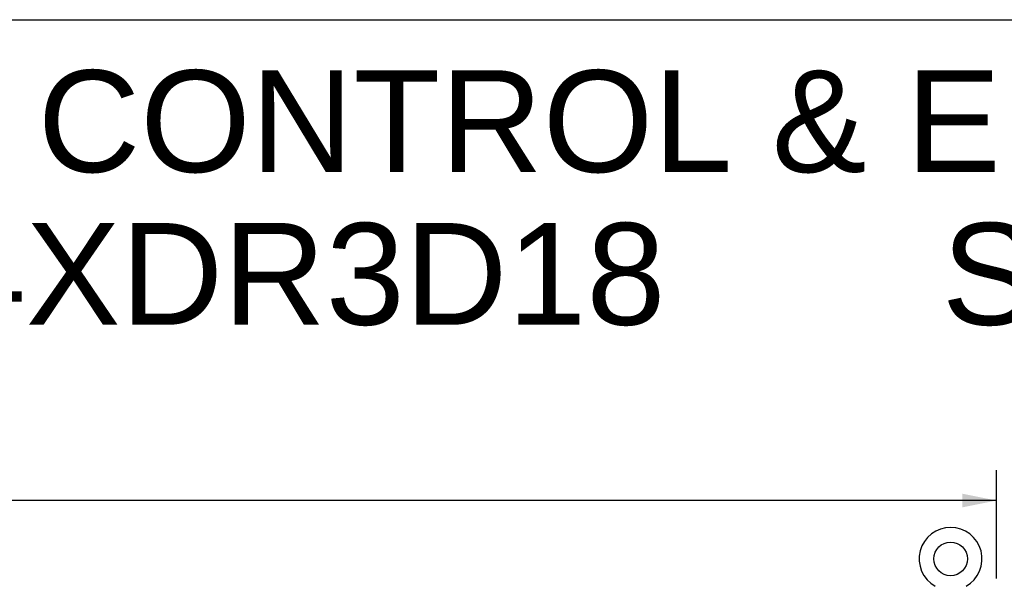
# Model space of a CAD drawing. Header units: inches. Extents: x 0 to 236, y 0 to 153.
# Tile 36 of 37: x 157 to 197, y 130 to 153. Entities that reach past the tile are written whole.
import ezdxf

# ---------------------------------------------------------------- set-up
doc = ezdxf.new("R2010")
doc.units = ezdxf.units.IN
doc.header["$LTSCALE"] = 12.986111
doc.header["$MEASUREMENT"] = 0
doc.layers.get('0').update_dxf_attribs({"linetype": 'CONTINUOUS'})
doc.layers.add('DIMENSIONS', color=7, linetype='CONTINUOUS')
doc.styles.get("Standard").update_dxf_attribs({"font": 'arial.ttf'})
doc.dimstyles.new('DIMSTYLE_1', dxfattribs={"dimtxt": 1.041667, "dimasz": 1.388889, "dimexe": 0.09, "dimexo": 0.07, "dimgap": 0.0375, "dimtad": 0, "dimtih": 1, "dimtoh": 1, "dimzin": 4, "dimdsep": 46, "dimtxsty": 'Standard', "dimblk": '_FILLED', "dimblk1": '_FILLED', "dimblk2": '_FILLED', "dimcen": 0.09, "dimadec": 3, "dimazin": 1, "dimtfac": 1, "dimtdec": 3, "dimtofl": 0, "dimtmove": 0, "dimatfit": 3, "dimldrblk": '_FILLED', "dimfxl": 0, "dimtolj": 1, "dimtzin": 4, "dimarcsym": 0})

# ---------------------------------------------------------------- blocks, each defined once
blk = doc.blocks.new('_FILLED')
at = {"color": 0, "linetype": 'ByBlock'}
blk.add_solid([(0, 0), (-1, 0.2), (-1, -0.2)], dxfattribs=at)
blk = doc.blocks.new('*D5')
at = {"layer": 'DIMENSIONS', "color": 2, "linetype": 'Continuous'}
for p, q in [((79.091, 129.895), (79.091, 134.343)), ((197.091, 129.895), (197.091, 134.343)), ((79.091, 133.093), (135.345, 133.093)), ((197.091, 133.093), (140.836, 133.093))]:
    blk.add_line(p, q, dxfattribs=at)
at = {"layer": 'DIMENSIONS', "color": 2, "linetype": 'Continuous', "xscale": 1.3888888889, "yscale": 1.3888888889, "zscale": 1.3888888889, "rotation": 180}
blk.add_blockref('_FILLED', (79.091, 133.093), dxfattribs=at)
at = {"layer": 'DIMENSIONS', "color": 2, "linetype": 'Continuous', "xscale": 1.3888888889, "yscale": 1.3888888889, "zscale": 1.3888888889}
blk.add_blockref('_FILLED', (197.091, 133.093), dxfattribs=at)
at = {"layer": 'DIMENSIONS', "color": 2, "linetype": 'Continuous', "insert": (138.091, 133.614), "char_height": 1.0417, "width": 4.44935, "attachment_point": 2, "line_spacing_factor": 0.9}
blk.add_mtext('118.00', dxfattribs=at)

msp = doc.modelspace()

# ---------------------------------------------------------------- linework, layer by layer
at = {"color": 7, "linetype": 'Continuous'}
msp.add_line((0, 152.778), (236.111, 152.778), dxfattribs=at)
msp.add_circle((195.216, 130.705), 0.688, dxfattribs=at)
msp.add_arc((195.216, 130.705), 1.288, 299.5053, 240.4947, dxfattribs=at)

# ---------------------------------------------------------------- texts
at = {"layer": 'DIMENSIONS', "color": 2, "linetype": 'Continuous', "insert": (181.426, 150.706), "char_height": 4.16667, "width": 105.23544, "attachment_point": 2, "line_spacing_factor": 0.9}
msp.add_mtext('SAGINAW CONTROL & ENGINEERING\\PSCE-84XDR3D18       SHT.2 OF 2', dxfattribs=at)

# ---------------------------------------------------------------- dimensions: what is measured, and where the dimension line sits
at = {"layer": 'DIMENSIONS', "color": 2, "linetype": 'Continuous'}
dim = msp.add_linear_dim(base=(79.091, 133.093), p1=(197.091, 129.825), p2=(79.091, 129.825), angle=180, dimstyle='DIMSTYLE_1', dxfattribs=at)
dim.commit()
dim.dimension.update_dxf_attribs({"geometry": '*D5', "text_midpoint": (138.134, 133.087), "dimtype": 160})

doc.saveas('drawing.dxf')
